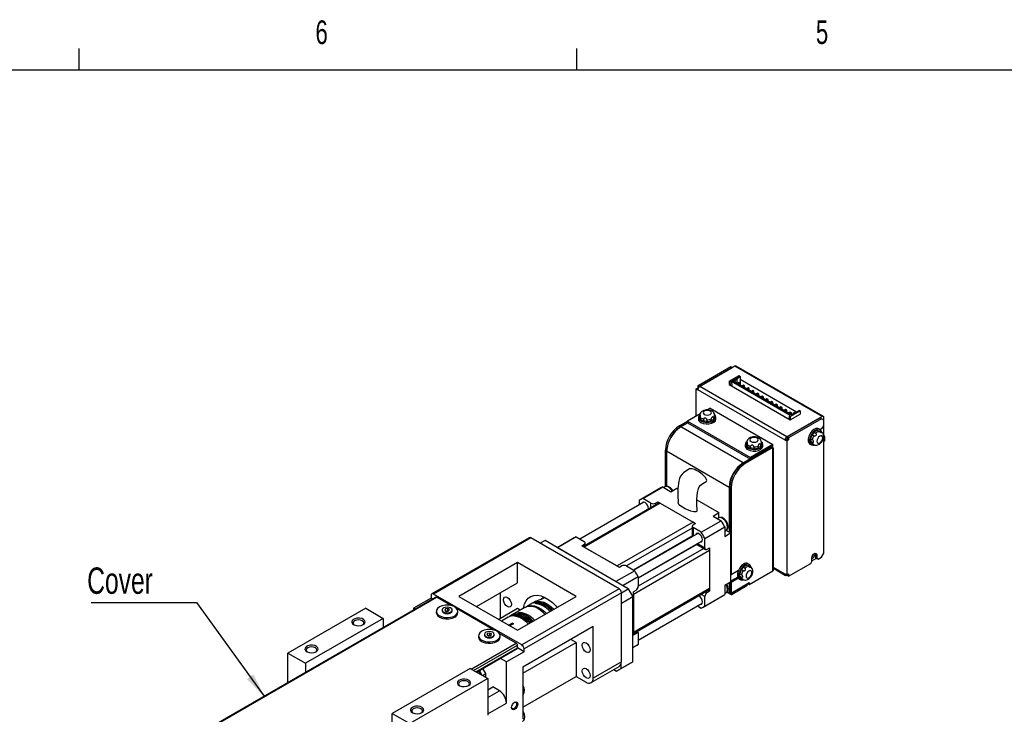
# Model space of a CAD drawing. Extents: x 11 to 421, y 5 to 275.
# Tile 4 of 7: x 110 to 209, y 206 to 275. Entities that reach past the tile are written whole.
import ezdxf
from ezdxf.enums import TextEntityAlignment as Align

# ---------------------------------------------------------------- set-up
doc = ezdxf.new("R2010")
doc.units = 0
doc.layers.get('0').update_dxf_attribs({"linetype": 'CONTINUOUS'})

# ---------------------------------------------------------------- blocks, each defined once
blk = doc.blocks.new('SW_NOTE_3')
at = {"color": 0, "linetype": 'CONTINUOUS'}
for p, q in [((-17.373, 9.414), (-6.778, 9.414)), ((-6.778, 9.414), (0, 0))]:
    blk.add_line(p, q, dxfattribs=at)
blk.add_solid([(0, 0), (-1.078, 2.181), (-1.727, 1.714)], dxfattribs=at)
at = {"color": 0, "linetype": 'CONTINUOUS', "width": 0.7}
blk.add_text('Cover', height=2.6458, dxfattribs=at).set_placement((-17.781, 9.489), align=Align.BOTTOM_LEFT)

msp = doc.modelspace()

# ---------------------------------------------------------------- linework, layer by layer
at = {"color": 7, "linetype": 'CONTINUOUS'}
for p, q in [((115.9129, 270.3087), (115.9129, 272.4626)), ((165.9192, 270.3087), (165.9192, 272.4626)), ((15.9068, 270.3087), (415.9568, 270.3087)), ((178.1161, 238.5827), (181.4159, 240.4877)), ((181.8166, 240.5285), (178.2811, 238.4875)), ((181.4159, 240.4877), (181.5573, 240.406)), ((190.5847, 235.4668), (181.8166, 240.5285)), ((190.7181, 235.48), (181.9499, 240.5417)), ((178.2575, 238.5011), (181.5573, 240.406)), ((181.2509, 239.0046), (182.2409, 239.5761)), ((181.5573, 240.406), (181.5809, 240.3924)), ((181.8991, 239.2971), (182.3116, 239.5352)), ((181.9698, 239.2563), (182.3469, 239.474)), ((182.2409, 239.5761), (182.3116, 239.5352)), ((182.3469, 239.474), (182.3116, 239.5352)), ((182.3469, 239.474), (182.3469, 238.6168)), ((178.1161, 238.5827), (178.2575, 238.5011)), ((178.1161, 238.365), (178.1161, 238.5827)), ((178.2575, 238.4722), (178.2575, 238.5011)), ((187.0492, 233.4257), (178.2811, 238.4875)), ((181.2509, 239.0046), (181.357, 238.9434)), ((181.2509, 239.0046), (181.2509, 238.678)), ((181.2509, 238.678), (187.3792, 235.1402)), ((181.357, 238.9434), (181.4748, 239.0114)), ((181.3782, 238.6045), (181.357, 238.9434)), ((181.4748, 239.0114), (187.391, 235.5961)), ((181.4748, 239.0114), (181.5049, 238.5314)), ((181.5338, 239.0862), (181.7813, 239.2291)), ((187.5206, 235.6301), (181.5338, 239.0862)), ((181.6045, 239.0454), (181.7813, 239.1474)), ((181.7813, 239.2291), (181.852, 239.1883)), ((181.7813, 239.2291), (181.7813, 239.1474)), ((181.7813, 239.1474), (181.7813, 238.9434)), ((181.7813, 239.1474), (181.852, 239.1066)), ((181.852, 239.1883), (181.9698, 239.2563)), ((181.852, 239.1066), (182.0405, 239.2155)), ((181.852, 239.1883), (181.852, 239.1066)), ((181.852, 238.9025), (181.852, 239.1066)), ((181.9698, 239.2563), (181.8991, 239.2971)), ((181.9698, 239.2563), (182.0405, 239.2155)), ((182.0405, 238.7937), (182.0405, 239.2155)), ((182.2055, 238.8889), (182.0877, 238.8209)), ((182.0877, 238.8209), (182.0877, 238.7665)), ((182.2055, 238.7528), (182.0877, 238.8209)), ((182.3234, 238.8209), (182.2055, 238.8889)), ((182.2055, 238.7528), (182.3234, 238.8209)), ((182.2055, 238.6984), (182.2055, 238.7528)), ((182.3234, 238.6304), (182.3234, 238.8209)), ((188.0155, 235.9158), (182.3469, 239.1882)), ((182.6769, 238.6168), (182.5591, 238.5487)), ((182.6769, 238.4807), (182.5591, 238.5487)), ((182.5591, 238.5487), (182.5591, 238.4943)), ((182.7948, 238.5487), (182.6769, 238.6168)), ((182.6769, 238.4807), (182.7948, 238.5487)), ((182.7948, 238.3583), (182.7948, 238.5487)), ((177.9275, 238.2561), (178.1161, 238.365)), ((177.9275, 235.5074), (177.9275, 238.2561)), ((177.9275, 238.2561), (178.0925, 238.1609)), ((186.8606, 233.0991), (178.0925, 238.1609)), ((178.1161, 238.365), (178.1477, 238.3467)), ((182.6769, 238.4263), (182.6769, 238.4807)), ((183.1483, 238.3446), (183.0305, 238.2766)), ((183.1483, 238.2086), (183.0305, 238.2766)), ((183.0305, 238.2766), (183.0305, 238.2222)), ((183.2662, 238.2766), (183.1483, 238.3446)), ((183.1483, 238.2086), (183.2662, 238.2766)), ((183.1483, 238.1542), (183.1483, 238.2086)), ((183.2662, 238.0861), (183.2662, 238.2766)), ((183.6197, 238.0725), (183.5019, 238.0045)), ((183.6197, 237.9364), (183.5019, 238.0045)), ((183.5019, 238.0045), (183.5019, 237.9501)), ((183.7376, 238.0045), (183.6197, 238.0725)), ((183.6197, 237.9364), (183.7376, 238.0045)), ((183.6197, 237.882), (183.6197, 237.9364)), ((183.7376, 237.814), (183.7376, 238.0045)), ((184.0911, 237.8003), (183.9733, 237.7323)), ((183.9733, 237.7323), (183.9733, 237.6779)), ((184.0911, 237.6643), (183.9733, 237.7323)), ((184.209, 237.7323), (184.0911, 237.8003)), ((184.0911, 237.6643), (184.209, 237.7323)), ((184.0911, 237.6099), (184.0911, 237.6643)), ((184.209, 237.5419), (184.209, 237.7323)), ((184.5625, 237.5282), (184.4447, 237.4602)), ((184.6804, 237.4602), (184.5625, 237.5282)), ((184.5625, 237.3921), (184.4447, 237.4602)), ((184.4447, 237.4602), (184.4447, 237.4058)), ((184.5625, 237.3921), (184.6804, 237.4602)), ((184.5625, 237.3377), (184.5625, 237.3921)), ((184.6804, 237.2697), (184.6804, 237.4602)), ((185.034, 237.2561), (184.9161, 237.188)), ((185.034, 237.12), (184.9161, 237.188)), ((184.9161, 237.188), (184.9161, 237.1336)), ((185.1518, 237.188), (185.034, 237.2561)), ((185.034, 237.12), (185.1518, 237.188)), ((185.034, 237.0656), (185.034, 237.12)), ((185.1518, 236.9976), (185.1518, 237.188)), ((185.5054, 236.9839), (185.3875, 236.9159)), ((185.5054, 236.8479), (185.3875, 236.9159)), ((185.3875, 236.9159), (185.3875, 236.8615)), ((185.6232, 236.9159), (185.5054, 236.9839)), ((185.5054, 236.8479), (185.6232, 236.9159)), ((185.5054, 236.7935), (185.5054, 236.8479)), ((185.6232, 236.7254), (185.6232, 236.9159)), ((185.9768, 236.7118), (185.8589, 236.6438)), ((185.9768, 236.5757), (185.8589, 236.6438)), ((185.8589, 236.6438), (185.8589, 236.5894)), ((186.0946, 236.6438), (185.9768, 236.7118)), ((185.9768, 236.5757), (186.0946, 236.6438)), ((185.9768, 236.5213), (185.9768, 236.5757)), ((186.0946, 236.4533), (186.0946, 236.6438)), ((178.3218, 235.7349), (177.0554, 235.0039)), ((178.2853, 235.5755), (178.2853, 235.3849)), ((178.2858, 235.5594), (178.2853, 235.5755)), ((178.2858, 235.3689), (178.2858, 235.5594)), ((179.3182, 236.3102), (179.0275, 236.1423)), ((179.3182, 236.3102), (185.635, 232.6635)), ((179.7848, 235.5915), (179.7853, 235.5755)), ((179.7853, 235.3849), (179.7853, 235.5755)), ((186.4482, 236.4397), (186.3303, 236.3716)), ((186.4482, 236.3036), (186.3303, 236.3716)), ((186.3303, 236.3716), (186.3303, 236.3172)), ((186.566, 236.3716), (186.4482, 236.4397)), ((186.4482, 236.3036), (186.566, 236.3716)), ((186.4482, 236.2492), (186.4482, 236.3036)), ((186.566, 236.1812), (186.566, 236.3716)), ((186.9196, 236.1675), (186.8017, 236.0995)), ((186.9196, 236.0315), (186.8017, 236.0995)), ((186.8017, 236.0995), (186.8017, 236.0451)), ((187.0374, 236.0995), (186.9196, 236.1675)), ((186.9196, 236.0315), (187.0374, 236.0995)), ((186.9196, 235.9771), (186.9196, 236.0315)), ((187.0374, 235.909), (187.0374, 236.0995)), ((187.2731, 235.528), (187.2519, 235.2137)), ((187.391, 235.8954), (187.2731, 235.8274)), ((187.2731, 235.8274), (187.2731, 235.773)), ((187.391, 235.7593), (187.2731, 235.8274)), ((187.391, 235.5961), (187.2731, 235.528)), ((187.3792, 235.4668), (187.2731, 235.528)), ((187.3792, 235.4668), (188.3691, 236.0383)), ((187.3792, 235.1402), (188.3691, 235.7117)), ((187.5088, 235.8274), (187.391, 235.8954)), ((187.391, 235.7593), (187.5088, 235.8274)), ((187.391, 235.7049), (187.391, 235.7593)), ((187.5088, 235.6369), (187.5088, 235.8274)), ((187.7681, 235.773), (187.5206, 235.6301)), ((187.6974, 235.8138), (187.6267, 235.773)), ((187.6267, 235.773), (187.6974, 235.7321)), ((187.6267, 235.773), (187.6267, 235.6913)), ((187.8152, 235.8818), (187.6974, 235.8138)), ((187.6974, 235.8138), (187.7681, 235.773)), ((187.886, 235.841), (187.8152, 235.8818)), ((188.2984, 236.0791), (187.886, 235.841)), ((188.2984, 236.0791), (188.3691, 236.0383)), ((188.3691, 236.0383), (188.3691, 235.7117)), ((176.254, 234.5413), (177.0554, 235.0039)), ((176.3955, 234.4596), (176.254, 234.5413)), ((177.079, 234.827), (176.3719, 234.4188)), ((176.3955, 234.4596), (177.0554, 234.8406)), ((177.0554, 235.0039), (177.0554, 234.8406)), ((177.0554, 235.0039), (183.3723, 231.3573)), ((177.0554, 234.8406), (183.3723, 231.194)), ((178.152, 235.3849), (178.152, 235.2216)), ((178.2853, 235.3849), (178.2858, 235.3689)), ((178.3724, 235.373), (178.3724, 235.1825)), ((178.6846, 235.0022), (178.6846, 235.1927)), ((179.0076, 235.1428), (179.0076, 234.9523)), ((179.4341, 235.0182), (179.4341, 235.2088)), ((179.6705, 235.3452), (179.6705, 235.1547)), ((179.9187, 235.2216), (179.9187, 235.3849)), ((190.5847, 235.4668), (187.0492, 233.4257)), ((190.3726, 235.3171), (187.0728, 233.4121)), ((190.514, 235.2354), (187.2142, 233.3305)), ((187.3792, 235.4668), (187.3792, 235.1402)), ((190.514, 235.2354), (190.3726, 235.3171)), ((190.7497, 235.0993), (190.514, 235.2354)), ((190.6319, 234.3236), (190.7497, 234.5278)), ((190.7497, 234.5278), (190.7497, 235.0993)), ((190.7733, 221.8849), (190.7733, 235.3579)), ((182.6416, 230.7994), (176.3719, 234.4188)), ((189.7525, 233.5299), (189.5875, 233.6251)), ((189.7922, 233.8798), (189.9572, 233.7846)), ((190.2695, 233.9648), (190.1045, 234.0601)), ((190.39, 234.1497), (190.2486, 234.2313)), ((190.3092, 234.0418), (190.4742, 233.9465)), ((190.3233, 234.0342), (190.3092, 234.0418)), ((190.4883, 233.939), (190.3233, 234.0342)), ((190.3603, 234.1668), (190.6319, 234.3236)), ((190.4742, 233.9465), (190.4883, 233.939)), ((182.866, 232.6636), (182.866, 232.5003)), ((182.9994, 232.8541), (182.9994, 232.6636)), ((182.9999, 232.8381), (182.9994, 232.8541)), ((182.9994, 232.6636), (182.9999, 232.6475)), ((182.9999, 232.6475), (182.9999, 232.8381)), ((183.0864, 232.6516), (183.0864, 232.4611)), ((185.635, 232.6635), (183.3723, 231.3573)), ((184.3846, 232.6239), (184.3846, 232.4334)), ((184.4989, 232.8701), (184.4994, 232.8541)), ((184.4994, 232.6636), (184.4994, 232.8541)), ((184.6327, 232.5003), (184.6327, 232.6636)), ((185.635, 232.5002), (185.635, 232.6635)), ((187.0021, 233.1808), (186.8606, 233.0991)), ((187.0256, 233.0039), (186.8606, 233.0991)), ((187.0256, 233.1672), (187.0021, 233.1808)), ((187.0728, 233.1944), (187.0256, 233.1672)), ((187.2142, 233.1127), (187.0256, 233.0039)), ((187.0256, 233.0039), (187.0256, 219.531)), ((187.2142, 233.3305), (187.0728, 233.4121)), ((187.0728, 233.4121), (187.0728, 233.1944)), ((187.2142, 233.1127), (187.0728, 233.1944)), ((187.2142, 233.3305), (187.2142, 233.1127)), ((189.3653, 232.7013), (189.5067, 232.6197)), ((189.4314, 233.2227), (189.5963, 233.1275)), ((189.5963, 232.8545), (189.4314, 232.9497)), ((189.5734, 232.7352), (189.7384, 232.6399)), ((189.7525, 232.6324), (189.7384, 232.6399)), ((190.7497, 221.7353), (190.7497, 233.4935)), ((174.8398, 228.4332), (174.8398, 232.0918)), ((181.2274, 228.3499), (174.9577, 231.9693)), ((174.9577, 231.9693), (174.9577, 228.4609)), ((185.4936, 232.4186), (182.7123, 230.813)), ((185.635, 232.3369), (182.8537, 230.7313)), ((183.3723, 231.194), (185.635, 232.5002)), ((183.3987, 232.2808), (183.3987, 232.4714)), ((183.7216, 232.4214), (183.7216, 232.2309)), ((184.1482, 232.2969), (184.1482, 232.4874)), ((185.4936, 232.4186), (185.635, 232.3369)), ((185.57, 232.4421), (185.5521, 232.4524)), ((185.635, 232.1736), (185.635, 232.3369)), ((185.635, 219.9527), (185.635, 232.1736)), ((185.6936, 220.0344), (185.6936, 232.2553)), ((183.3487, 231.2076), (182.6416, 230.7994)), ((182.7123, 230.813), (182.8537, 230.7313)), ((183.3723, 231.3573), (183.3723, 231.194)), ((174.3777, 228.2931), (172.3742, 227.1365)), ((172.5582, 227.2309), (174.5617, 228.3875)), ((174.5617, 228.3875), (175.3819, 227.914)), ((174.7796, 228.4129), (174.6486, 228.3373)), ((175.3819, 227.914), (175.9712, 228.2541)), ((175.9712, 228.2541), (176.0873, 228.1871)), ((181.2274, 228.3499), (181.2274, 223.8589)), ((181.2981, 228.3635), (181.4395, 228.2819)), ((181.2981, 228.3635), (181.2981, 223.8181)), ((181.4395, 228.2819), (181.4395, 219.5993)), ((172.6796, 226.8542), (166.2513, 223.1432)), ((174.1546, 226.7739), (166.5869, 222.4051)), ((174.3213, 226.7574), (166.6845, 222.3488)), ((172.2, 227.024), (172.2, 226.5773)), ((173.3785, 226.7574), (172.5582, 227.2309)), ((173.8499, 226.7574), (174.0856, 226.8935)), ((174.0856, 226.8935), (177.8568, 224.7164)), ((174.0856, 226.734), (174.0856, 226.8935)), ((174.3213, 226.7574), (177.6211, 224.8524)), ((178.0054, 227.0798), (180.2138, 225.8049)), ((179.6246, 225.4647), (180.2138, 225.8049)), ((180.2138, 225.2888), (180.2138, 225.8049)), ((177.6211, 224.8524), (169.9844, 220.4438)), ((177.6211, 224.5803), (177.8568, 224.7164)), ((178.4414, 223.8346), (180.4448, 224.9912)), ((179.6246, 225.4647), (180.4448, 224.9912)), ((180.2008, 225.2833), (180.0698, 225.2077)), ((178.1008, 223.7246), (171.6724, 220.0136)), ((177.5235, 224.4442), (177.5235, 223.3914)), ((178.4414, 223.8346), (177.6211, 224.3082)), ((178.7996, 223.2141), (180.8031, 224.3707)), ((180.8031, 224.3707), (180.8031, 223.4235)), ((180.8031, 223.9375), (180.934, 224.0131)), ((180.8031, 223.4235), (181.3924, 223.7637)), ((181.2274, 223.8589), (180.936, 224.0271)), ((181.3924, 223.7637), (181.2274, 223.8589)), ((181.3924, 223.7637), (181.3924, 218.8644)), ((161.1439, 223.2907), (151.3622, 217.6439)), ((161.3105, 223.2742), (151.5289, 217.6274)), ((170.1729, 218.158), (161.3105, 223.2742)), ((162.7365, 222.9951), (162.2652, 222.723)), ((171.1039, 218.1647), (162.7365, 222.9951)), ((165.6803, 223.2722), (163.9684, 222.2839)), ((165.8643, 223.3666), (163.9787, 222.278)), ((165.8643, 223.3666), (166.6845, 222.8931)), ((166.7822, 222.5179), (166.7822, 222.757)), ((172.1057, 219.263), (178.5341, 222.9741)), ((178.7996, 222.2669), (178.7996, 223.2141)), ((169.8618, 218.8818), (163.9787, 222.278)), ((166.6845, 222.6209), (166.4488, 222.4848)), ((170.2201, 220.3078), (166.4488, 222.4848)), ((166.6845, 222.3488), (169.9844, 220.4438)), ((179.271, 221.9947), (171.6343, 217.5861)), ((177.9567, 222.6408), (178.8687, 222.1143)), ((179.0353, 222.1308), (179.271, 222.2669)), ((179.271, 222.2669), (179.271, 217.912)), ((179.271, 221.9947), (179.271, 218.1842)), ((189.8894, 221.6469), (189.8788, 221.7237)), ((189.8963, 221.7268), (189.913, 221.6333)), ((190.514, 221.327), (190.7497, 221.7353)), ((159.967, 220.7841), (154.0745, 217.3824)), ((165.8596, 217.3824), (159.967, 220.7841)), ((159.967, 218.7428), (159.967, 220.7841)), ((183.2718, 220.5956), (183.1303, 220.6772)), ((187.2142, 219.4221), (189.4416, 220.7079)), ((189.4416, 220.7079), (189.5594, 220.912)), ((189.5594, 220.912), (189.5594, 221.2659)), ((189.5594, 220.9665), (190.0073, 221.225)), ((190.0544, 221.5516), (189.913, 221.6333)), ((189.913, 221.6333), (189.913, 221.2794)), ((190.0544, 221.1978), (189.913, 221.2794)), ((189.913, 221.2794), (190.0308, 221.2114)), ((190.1723, 221.1297), (190.0308, 221.2114)), ((190.0544, 221.5516), (190.0544, 221.1978)), ((190.0544, 221.1978), (190.1723, 221.1297)), ((190.1723, 221.1297), (190.514, 221.327)), ((171.7474, 219.9703), (169.8618, 218.8818)), ((170.4558, 220.4438), (170.2201, 220.3078)), ((170.9272, 220.4438), (171.7474, 219.9703)), ((181.4395, 219.5993), (182.1738, 220.0232)), ((182.6343, 219.9758), (182.4693, 220.071)), ((182.674, 220.3257), (182.839, 220.2304)), ((183.1513, 220.4107), (182.9863, 220.506)), ((183.191, 220.4876), (183.356, 220.3924)), ((183.2051, 220.4801), (183.191, 220.4876)), ((183.3701, 220.3848), (183.2051, 220.4801)), ((183.2662, 218.5853), (185.635, 219.9527)), ((183.356, 220.3924), (183.3701, 220.3848)), ((185.6936, 220.2098), (186.9159, 219.5041)), ((155.8425, 216.3618), (159.967, 218.7428)), ((172.1057, 219.3498), (170.5784, 218.4681)), ((172.1057, 219.3498), (172.1057, 218.4026)), ((180.8031, 218.5243), (181.3924, 218.8644)), ((181.2274, 218.7692), (181.2274, 217.7621)), ((181.2981, 218.81), (181.2981, 217.8029)), ((181.3452, 218.8372), (181.4395, 218.7828)), ((181.3924, 219.6265), (181.4395, 219.5993)), ((182.1012, 219.3281), (181.3924, 218.9188)), ((182.1738, 219.2067), (181.4395, 218.7828)), ((181.4395, 218.7828), (181.4395, 217.7213)), ((181.4395, 217.7213), (183.2662, 218.7758)), ((182.2471, 219.1472), (182.3885, 219.0655)), ((182.3131, 219.6686), (182.4781, 219.5734)), ((182.4781, 219.3004), (182.3131, 219.3956)), ((182.4552, 219.181), (182.6202, 219.0858)), ((182.6343, 219.0782), (182.6202, 219.0858)), ((183.0069, 218.6261), (183.1248, 218.6941)), ((183.1248, 218.6941), (183.1248, 218.6669)), ((183.2662, 218.7758), (183.2662, 218.5853)), ((187.0256, 219.531), (186.8606, 219.6262)), ((187.0256, 219.531), (187.2142, 219.6398)), ((187.0492, 219.5173), (187.0728, 219.5309)), ((187.0728, 219.5582), (187.0728, 219.5037)), ((187.2142, 219.4221), (187.0728, 219.5037)), ((187.2142, 219.6398), (187.2142, 219.4221)), ((158.2464, 215.1638), (158.2464, 217.7495)), ((170.1729, 218.158), (160.3913, 212.5112)), ((170.4086, 217.7498), (160.627, 212.1029)), ((170.4084, 217.7631), (171.1039, 218.1647)), ((170.4086, 210.8092), (170.4086, 217.7498)), ((171.1039, 218.1647), (171.5754, 217.3482)), ((179.271, 218.1842), (171.6343, 213.7756)), ((171.6343, 213.6628), (179.202, 218.0316)), ((171.87, 217.9943), (171.6343, 217.8583)), ((171.6343, 213.5034), (171.6343, 217.8583)), ((179.0353, 217.7759), (179.271, 217.912)), ((179.271, 217.912), (179.133, 217.9917)), ((180.8031, 218.5243), (180.8031, 217.5771)), ((180.8031, 217.6774), (180.934, 217.753)), ((181.0148, 217.8171), (181.4338, 217.5753)), ((181.2981, 217.8029), (181.2274, 217.7621)), ((181.3924, 217.6668), (181.2274, 217.7621)), ((181.2981, 217.8029), (181.4395, 217.7213)), ((181.3924, 217.6668), (183.0305, 218.6125)), ((183.0305, 218.4492), (181.5338, 217.5852)), ((183.0305, 218.6125), (183.0069, 218.6261)), ((183.0305, 218.6125), (183.0305, 218.4492)), ((183.1248, 218.6669), (183.2662, 218.5853)), ((151.752, 217.3226), (112.6254, 194.7354)), ((112.7087, 194.7271), (151.8353, 217.3144)), ((151.2932, 217.2191), (149.5254, 216.1986)), ((151.2932, 217.4912), (151.2932, 217.2191)), ((151.4328, 217.1384), (151.2932, 217.2191)), ((160.3913, 212.5112), (151.5289, 217.6274)), ((153.3084, 216.464), (151.8353, 217.3144)), ((154.0745, 217.3824), (159.967, 213.9807)), ((159.967, 213.9807), (165.8596, 217.3824)), ((161.8037, 216.8948), (161.6036, 216.7793)), ((162.3499, 217.0968), (162.5877, 217.3052)), ((171.5754, 217.3482), (170.4086, 216.6747)), ((171.5754, 210.8159), (171.5754, 217.3482)), ((171.6343, 217.5861), (171.6343, 213.7756)), ((172.1057, 213.0029), (178.5341, 216.7139)), ((178.6254, 216.308), (180.6288, 217.4646)), ((178.7996, 216.4205), (180.8031, 217.5771)), ((178.7996, 216.4205), (178.7996, 217.3677)), ((144.7171, 216.1987), (136.8918, 211.6813)), ((144.7171, 216.1987), (146.4848, 215.1782)), ((149.6651, 216.1179), (149.5254, 216.1986)), ((149.5254, 216.1986), (149.5254, 216.0373)), ((151.8126, 215.8857), (151.8126, 215.7496)), ((152.3959, 216.0218), (152.3959, 215.9401)), ((152.7231, 216.1216), (152.6599, 215.9853)), ((152.6599, 215.9853), (152.8327, 215.8855)), ((152.9592, 216.1581), (152.7231, 216.1216)), ((152.7231, 215.9488), (152.7231, 216.1216)), ((152.9592, 215.9131), (152.8217, 215.8919)), ((152.8327, 215.8855), (153.0688, 215.922)), ((153.132, 216.0583), (152.9592, 216.1581)), ((152.9592, 215.9131), (152.9592, 216.1581)), ((152.9702, 215.9068), (152.9592, 215.9131)), ((153.0688, 215.922), (153.132, 216.0583)), ((153.3959, 215.9401), (153.3959, 216.0218)), ((157.551, 214.0148), (153.8977, 216.1238)), ((153.9793, 215.7496), (153.9793, 215.8857)), ((159.967, 216.1571), (158.0821, 215.0689)), ((160.7198, 216.269), (159.4234, 215.5207)), ((160.2464, 215.9958), (159.967, 216.1571)), ((161.4622, 216.6976), (160.8612, 216.3507)), ((178.0544, 216.437), (178.4414, 216.2136)), ((146.4848, 215.1782), (138.6595, 210.6608)), ((146.4848, 215.1782), (146.4848, 214.282)), ((159.0345, 215.2961), (158.3614, 214.9076)), ((159.282, 215.439), (159.1759, 215.3778)), ((159.073, 214.4968), (159.4389, 214.708)), ((159.5803, 214.6264), (159.2144, 214.4152)), ((159.4389, 214.708), (159.5803, 214.6264)), ((167.5802, 214.3478), (160.5091, 210.2657)), ((167.5802, 209.1764), (167.5802, 214.3478)), ((172.1057, 213.7755), (171.6343, 213.5034)), ((171.9676, 213.8552), (172.1057, 213.7755)), ((172.1057, 213.7755), (172.1057, 212.5562)), ((156.0553, 213.4365), (156.0553, 213.3004)), ((156.6386, 213.5726), (156.6386, 213.4909)), ((156.9658, 213.6723), (156.9025, 213.5361)), ((156.9025, 213.5361), (157.0753, 213.4363)), ((157.2018, 213.7089), (156.9658, 213.6723)), ((156.9658, 213.4995), (156.9658, 213.6723)), ((157.2018, 213.4639), (157.0643, 213.4426)), ((157.0753, 213.4363), (157.3114, 213.4728)), ((157.3747, 213.6091), (157.2018, 213.7089)), ((157.2018, 213.4639), (157.2018, 213.7089)), ((157.2128, 213.4576), (157.2018, 213.4639)), ((157.3114, 213.4728), (157.3747, 213.6091)), ((157.6386, 213.4909), (157.6386, 213.5726)), ((159.8492, 212.6881), (158.1404, 213.6746)), ((158.2219, 213.3004), (158.2219, 213.4365)), ((160.5091, 209.6666), (165.8596, 212.7554)), ((165.8596, 212.7554), (165.3407, 213.0549)), ((165.8596, 212.7554), (165.8596, 209.3531)), ((155.8441, 209.7753), (159.9325, 212.1355)), ((160.627, 211.8308), (158.8592, 210.8103)), ((159.967, 212.2118), (159.967, 212.484)), ((160.627, 211.8308), (159.967, 212.2118)), ((160.627, 211.8308), (160.627, 212.1029)), ((172.1057, 212.5562), (171.5754, 212.25)), ((171.5754, 212.2381), (171.9314, 212.4437)), ((136.8918, 208.744), (136.8918, 211.6813)), ((136.8918, 211.6813), (138.6595, 210.6608)), ((158.8592, 210.8103), (158.2481, 211.1631)), ((158.8592, 206.6731), (158.8592, 210.8103)), ((170.4086, 210.8092), (167.5802, 209.1764)), ((170.3968, 210.1355), (171.5754, 210.8159)), ((171.5754, 210.8159), (171.1039, 210.5436)), ((138.6595, 210.6608), (138.6595, 209.7646)), ((155.2058, 210.1437), (147.3805, 205.6262)), ((155.2058, 210.1437), (156.9736, 209.1232)), ((155.8935, 209.8038), (155.9811, 209.6962)), ((156.1369, 209.9323), (156.1265, 209.9383)), ((156.1369, 209.9323), (156.4904, 210.1364)), ((156.4192, 209.4432), (156.1369, 209.9323)), ((156.4904, 210.1364), (156.48, 210.1424)), ((156.785, 209.6261), (156.4904, 210.1364)), ((160.5091, 210.2657), (160.5091, 205.0943)), ((167.3731, 208.7185), (170.2015, 210.3513)), ((169.6408, 210.0276), (169.9254, 209.8633)), ((171.1039, 210.5436), (169.9254, 209.8633)), ((169.9254, 209.8633), (170.3968, 210.1355)), ((170.3968, 210.1355), (170.3968, 210.6675)), ((156.9736, 209.1232), (149.1483, 204.6057)), ((156.4438, 209.4291), (156.785, 209.6261)), ((156.785, 209.232), (156.785, 209.6261)), ((156.9736, 209.1232), (156.9736, 205.4488)), ((160.5091, 206.2644), (165.8596, 209.3531)), ((165.8596, 209.3531), (166.8731, 208.768)), ((156.9736, 207.9931), (157.4804, 208.2857)), ((158.1521, 207.8979), (157.4804, 208.2857)), ((147.3805, 203.9932), (147.3805, 205.6262)), ((147.3805, 205.6262), (149.1483, 204.6057))]:
    msp.add_line(p, q, dxfattribs=at)
at = {"color": 8, "linetype": 'CONTINUOUS'}
for p, q in [((174.9584, 232.0233), (174.8398, 232.0918)), ((173.3785, 226.3258), (173.3785, 226.7574)), ((173.8499, 226.7574), (173.8499, 226.598)), ((177.5235, 224.2518), (170.9272, 220.4438)), ((177.6211, 224.3082), (177.6211, 223.4477)), ((177.5235, 223.4352), (171.6344, 220.0355)), ((178.0544, 222.6971), (178.7996, 222.2669)), ((166.6845, 222.4615), (166.6845, 222.6209)), ((177.9949, 222.6187), (172.1057, 219.219)), ((178.702, 222.2105), (172.1057, 218.4025)), ((186.8606, 219.6262), (185.6936, 220.3)), ((178.8972, 217.8556), (179.0353, 217.7759)), ((181.0458, 217.8669), (181.2274, 217.7621)), ((161.9251, 216.7587), (161.8936, 216.6183)), ((178.7996, 217.3677), (178.4258, 217.5835)), ((160.2021, 215.6458), (160.233, 215.7863)), ((155.3238, 210.0756), (159.8492, 212.6881)), ((155.5595, 209.9395), (159.967, 212.484)), ((155.7952, 209.8035), (159.967, 212.2118)), ((156.9736, 207.2175), (158.1521, 207.8979)), ((156.9736, 205.5846), (158.8592, 206.6731))]:
    msp.add_line(p, q, dxfattribs=at)
at = {"color": 7, "linetype": 'CONTINUOUS', "flags": 128}
for points in [[(178.3724, 235.373), (178.3726, 235.4223), (178.3723, 235.4767), (178.3696, 235.5294), (178.3624, 235.5752), (178.3495, 235.6105), (178.3312, 235.6305), (178.3115, 235.6308), (178.2956, 235.6125), (178.2869, 235.5792), (178.2858, 235.5594)], [(179.7007, 235.8395), (179.6864, 235.8683), (179.5595, 235.9933), (179.3854, 236.087), (179.1636, 236.1415), (178.9206, 236.143), (178.6812, 236.0854), (178.4919, 235.9786), (178.3627, 235.8368), (178.2941, 235.666), (178.2945, 235.5484)], [(178.4107, 235.0243), (178.6474, 234.9268), (178.9261, 234.8789), (179.2166, 234.8858), (179.4875, 234.9469), (179.7094, 235.0554), (179.8582, 235.1996), (179.9179, 235.3639), (179.8819, 235.5304), (179.7888, 235.651)], [(178.7407, 235.6775), (178.8759, 235.6254), (179.0353, 235.6071), (179.1948, 235.6254), (179.33, 235.6775), (179.4203, 235.7556), (179.452, 235.8476), (179.4203, 235.9397), (179.33, 236.0177), (179.1948, 236.0699), (179.0353, 236.0882), (178.8759, 236.0699), (178.7407, 236.0177), (178.6504, 235.9397), (178.6187, 235.8476), (178.6504, 235.7556), (178.7407, 235.6775)], [(178.4107, 234.861), (178.6474, 234.7635), (178.9261, 234.7156), (179.2166, 234.7225), (179.4875, 234.7836), (179.7094, 234.892), (179.8582, 235.0363), (179.9179, 235.2005), (179.9187, 235.2216)], [(179.0076, 235.1428), (178.9998, 235.1895), (178.9767, 235.2362), (178.9404, 235.2759), (178.8941, 235.3038), (178.8407, 235.317), (178.7854, 235.3125), (178.7373, 235.2903), (178.7037, 235.2554), (178.6866, 235.2135), (178.6846, 235.1927)], [(179.6705, 235.3452), (179.6625, 235.3867), (179.6397, 235.4181), (179.6061, 235.4345), (179.567, 235.4339), (179.5265, 235.4158), (179.4896, 235.3806), (179.4612, 235.3329), (179.4434, 235.2809), (179.4351, 235.2305), (179.4341, 235.2088)], [(190.2486, 234.2313), (190.1486, 234.2674), (189.9603, 234.2541), (189.7553, 234.1554), (189.556, 233.982), (189.3839, 233.7528), (189.2576, 233.4925), (189.1908, 233.2294), (189.1908, 232.992), (189.2576, 232.8059), (189.3653, 232.7013)], [(190.5552, 233.9057), (190.5391, 233.9599), (190.4413, 234.1123), (190.29, 234.1857), (190.1017, 234.1724), (189.8968, 234.0737), (189.6974, 233.9004), (189.5253, 233.6711), (189.399, 233.4109), (189.3323, 233.1478), (189.3323, 232.9103), (189.399, 232.7243), (189.5253, 232.6098), (189.6974, 232.5793), (189.8058, 232.6002)], [(189.7525, 233.5299), (189.7968, 233.5133), (189.8488, 233.51), (189.9013, 233.5215), (189.9487, 233.5477), (189.9868, 233.5873), (190.0105, 233.6375), (190.0153, 233.6902), (190.002, 233.7367), (189.9742, 233.7725), (189.9572, 233.7846)], [(190.2695, 233.9648), (190.312, 233.94), (190.3593, 233.9131), (190.4063, 233.889), (190.4495, 233.8724), (190.4866, 233.8659), (190.513, 233.8718), (190.5232, 233.8887), (190.5153, 233.9116), (190.4908, 233.9357), (190.4742, 233.9465)], [(183.0864, 232.6516), (183.0866, 232.7009), (183.0864, 232.7553), (183.0837, 232.808), (183.0765, 232.8538), (183.0635, 232.8891), (183.0452, 232.9091), (183.0255, 232.9095), (183.0096, 232.8912), (183.0009, 232.8579), (182.9999, 232.8381)], [(184.4147, 233.1181), (184.4004, 233.1469), (184.2735, 233.272), (184.0994, 233.3656), (183.8777, 233.4201), (183.6347, 233.4217), (183.3953, 233.3641), (183.206, 233.2573), (183.0767, 233.1155), (183.0081, 232.9446), (183.0086, 232.8271)], [(183.1248, 232.303), (183.3614, 232.2054), (183.6401, 232.1575), (183.9306, 232.1645), (184.2015, 232.2255), (184.4234, 232.334), (184.5723, 232.4782), (184.632, 232.6425), (184.596, 232.8091), (184.5029, 232.9297)], [(183.4547, 232.9562), (183.5899, 232.904), (183.7494, 232.8857), (183.9088, 232.904), (184.044, 232.9562), (184.1343, 233.0342), (184.166, 233.1263), (184.1343, 233.2183), (184.044, 233.2964), (183.9088, 233.3485), (183.7494, 233.3668), (183.5899, 233.3485), (183.4547, 233.2964), (183.3644, 233.2183), (183.3327, 233.1263), (183.3644, 233.0342), (183.4547, 232.9562)], [(183.7216, 232.4214), (183.7138, 232.4682), (183.6907, 232.5148), (183.6544, 232.5545), (183.6081, 232.5825), (183.5547, 232.5957), (183.4995, 232.5911), (183.4514, 232.5689), (183.4177, 232.5341), (183.4007, 232.4922), (183.3987, 232.4714)], [(184.3846, 232.6239), (184.3766, 232.6654), (184.3538, 232.6967), (184.3202, 232.7131), (184.281, 232.7126), (184.2406, 232.6945), (184.2036, 232.6592), (184.1753, 232.6115), (184.1575, 232.5596), (184.1491, 232.5092), (184.1482, 232.4874)], [(189.5963, 232.8545), (189.6363, 232.8407), (189.6748, 232.8448), (189.7058, 232.8657), (189.7249, 232.8998), (189.7295, 232.9439), (189.7174, 232.9936), (189.6903, 233.042), (189.6542, 233.0834), (189.6147, 233.1158), (189.5963, 233.1275)], [(190.6437, 233.3235), (190.6212, 233.4407), (190.5574, 233.5142), (190.4618, 233.5328), (190.349, 233.4936), (190.2363, 233.4026), (190.1407, 233.2737), (190.0768, 233.1264), (190.0544, 232.9833), (190.0768, 232.866), (190.1407, 232.7925), (190.2363, 232.774), (190.349, 232.8132), (190.4618, 232.9041), (190.5574, 233.0331), (190.6212, 233.1803), (190.6437, 233.3235)], [(190.7733, 232.9704), (190.7845, 232.9797), (190.8137, 233.0229), (190.8336, 233.0732), (190.8445, 233.1247), (190.8469, 233.1728), (190.8403, 233.2117), (190.824, 233.235), (190.7987, 233.2409), (190.7733, 233.2337)], [(183.1248, 232.1397), (183.3614, 232.0421), (183.6401, 231.9942), (183.9306, 232.0012), (184.2015, 232.0622), (184.4234, 232.1707), (184.5723, 232.3149), (184.632, 232.4792), (184.6327, 232.5003)], [(177.2678, 230.2007), (176.9823, 230.0413), (176.6693, 229.8201), (176.5118, 229.6631), (176.369, 229.46), (176.2592, 229.2253), (176.1823, 228.9723), (176.0881, 228.2404), (176.077, 227.5226), (176.1054, 226.815)], [(178.9882, 229.0483), (178.9746, 229.1271), (178.9342, 229.2191), (178.8682, 229.3217), (178.7786, 229.4317), (178.6682, 229.5458), (178.5404, 229.6604), (178.3989, 229.7722), (178.2481, 229.8777), (178.0925, 229.9737), (177.937, 230.0572), (177.7862, 230.1259), (177.6447, 230.1775), (177.5168, 230.2105), (177.4064, 230.2239), (177.3168, 230.2173), (177.2659, 230.1998)], [(178.0288, 226.0602), (178.0048, 226.6167), (178.0055, 227.2066), (178.0547, 227.8367), (178.1566, 228.249), (178.2293, 228.4028), (178.3183, 228.5235), (178.5813, 228.7379), (178.9171, 228.93)], [(175.569, 228.0219), (175.484, 228.1578), (175.3193, 228.3239), (175.1272, 228.4326), (174.954, 228.4616), (174.7978, 228.4227), (174.7741, 228.4025)], [(173.1293, 226.182), (173.131, 226.2198), (173.105, 226.3859), (173.0309, 226.5567), (172.92, 226.7062), (172.7892, 226.8118), (172.6584, 226.8572), (172.5476, 226.8357), (172.4735, 226.7504), (172.4655, 226.7306)], [(177.9628, 225.9205), (177.9071, 225.8977), (177.822, 225.8835), (177.6773, 225.8864), (177.3941, 225.9423), (176.8199, 226.1744), (176.2983, 226.5326), (176.1881, 226.6527), (176.1397, 226.7258), (176.1217, 226.7634), (176.1104, 226.8302)], [(180.9244, 224.0198), (181.016, 224.078), (181.1019, 224.2192), (181.1343, 224.3931), (181.1124, 224.6022), (181.0329, 224.8239), (180.9052, 225.0282), (180.7405, 225.1944), (180.5484, 225.303), (180.3752, 225.332), (180.219, 225.2931), (180.1953, 225.273)], [(178.5521, 223.0902), (178.5261, 223.2563), (178.452, 223.4271), (178.3412, 223.5767), (178.2104, 223.6822), (178.0796, 223.7277), (177.9687, 223.7061), (177.8946, 223.6209), (177.8867, 223.601)], [(178.32, 222.8505), (178.3412, 222.8474), (178.452, 222.869), (178.5261, 222.9542), (178.5521, 223.0902)], [(189.5594, 221.2659), (189.5783, 221.3861), (189.6319, 221.5098), (189.7122, 221.6181), (189.8069, 221.6945), (189.9016, 221.7275), (189.9819, 221.7119), (190.0356, 221.6501), (190.0544, 221.5516)], [(182.6887, 220.6335), (182.4859, 220.4773), (182.3051, 220.2599), (182.1658, 220.0048), (182.0832, 219.7397), (182.0662, 219.4933), (182.1167, 219.2923), (182.2292, 219.1584), (182.2471, 219.1472)], [(182.8301, 220.5518), (182.6273, 220.3957), (182.4465, 220.1783), (182.3072, 219.9232), (182.2246, 219.6581), (182.2077, 219.4116), (182.2581, 219.2106), (182.3706, 219.0768), (182.5329, 219.0246), (182.6839, 219.0449)], [(182.6343, 219.9758), (182.6786, 219.9591), (182.7306, 219.9558), (182.7831, 219.9674), (182.8305, 219.9935), (182.8686, 220.0332), (182.8923, 220.0833), (182.8971, 220.136), (182.8838, 220.1826), (182.856, 220.2183), (182.839, 220.2304)], [(182.8911, 219.0271), (182.9232, 219.025), (183.095, 219.0724), (183.2631, 219.1764), (183.4212, 219.3412), (183.5441, 219.5509), (183.6138, 219.787), (183.616, 220.0043), (183.5578, 220.1872), (183.4441, 220.332), (183.3422, 220.3904)], [(183.2308, 219.9395), (183.1181, 219.8485), (183.0225, 219.7195), (182.9586, 219.5723), (182.9362, 219.4292), (182.9586, 219.3119), (183.0225, 219.2384), (183.1181, 219.2198), (183.2308, 219.259), (183.3436, 219.35), (183.4392, 219.4789), (183.503, 219.6262), (183.5255, 219.7693), (183.503, 219.8866), (183.4392, 219.9601), (183.3436, 219.9787), (183.2308, 219.9395)], [(183.1513, 220.4107), (183.1938, 220.3859), (183.2411, 220.3589), (183.2881, 220.3349), (183.3313, 220.3182), (183.3684, 220.3118), (183.3948, 220.3176), (183.405, 220.3345), (183.3971, 220.3574), (183.3726, 220.3816), (183.356, 220.3924)], [(182.4781, 219.3004), (182.518, 219.2865), (182.5566, 219.2906), (182.5876, 219.3115), (182.6067, 219.3457), (182.6113, 219.3898), (182.5992, 219.4394), (182.5721, 219.4878), (182.536, 219.5292), (182.4965, 219.5616), (182.4781, 219.5734)], [(180.9244, 217.7596), (181.016, 217.8179), (181.1019, 217.9591), (181.1343, 218.133), (181.1124, 218.3421), (181.0329, 218.5638), (180.9901, 218.6322)], [(158.5528, 217.0551), (158.5833, 217.2146), (158.6702, 217.3146), (158.8002, 217.3398), (158.9535, 217.2865), (159.1068, 217.1628), (159.2368, 216.9874), (159.3237, 216.7872), (159.3542, 216.5925), (159.3237, 216.433), (159.2368, 216.3331), (159.1068, 216.3078), (158.9535, 216.3611), (158.8002, 216.4848), (158.6702, 216.6602), (158.5833, 216.8605), (158.5528, 217.0551)], [(160.58, 216.1883), (160.5884, 216.2463), (160.684, 216.6269), (160.8404, 216.9483), (161.0533, 217.2018), (161.3169, 217.3803), (161.6241, 217.479), (161.9665, 217.4954), (162.3347, 217.4288), (162.7187, 217.2811), (163.1079, 217.0564), (163.4919, 216.7607), (163.8601, 216.4022), (163.9628, 216.2874)], [(163.4882, 216.0135), (163.2216, 216.2633), (162.8683, 216.522), (162.5123, 216.7044), (162.1665, 216.804), (161.8432, 216.8173), (161.5539, 216.7437), (161.4622, 216.6976)], [(161.5348, 216.7352), (161.6474, 216.8029), (161.9385, 216.8934), (162.2674, 216.8919), (162.6218, 216.7985), (162.9881, 216.6169), (163.3525, 216.3538), (163.6296, 216.0951)], [(161.7837, 216.6771), (161.7567, 216.6817), (161.7437, 216.691), (161.7449, 216.7011), (161.7544, 216.7113), (161.7721, 216.7227), (161.7929, 216.7326), (161.8168, 216.7415), (161.8528, 216.7514), (161.8964, 216.7583), (161.9251, 216.7587)], [(162.7302, 217.2403), (162.5409, 217.1622), (162.3308, 217.0903), (162.1247, 217.024), (161.9343, 216.9558), (161.807, 216.8888)], [(178.32, 216.5903), (178.3412, 216.5873), (178.452, 216.6088), (178.5261, 216.6941), (178.5521, 216.8301)], [(151.8126, 215.7496), (151.8495, 215.5878), (151.9787, 215.4169), (152.1893, 215.2756), (152.4627, 215.1764), (152.7747, 215.1282), (153.0974, 215.1351), (153.4022, 215.1967), (153.662, 215.3074)], [(152.1299, 216.3279), (151.9382, 216.1779), (151.8315, 216.002), (151.8194, 215.8157), (151.903, 215.6356), (152.0748, 215.4778), (152.3196, 215.3562), (152.6156, 215.2816), (152.9365, 215.2607), (153.2538, 215.2954), (153.5393, 215.3825), (153.7676, 215.5143), (153.9185, 215.6792), (153.9785, 215.8623), (153.9424, 216.0476), (153.8132, 216.2184), (153.6026, 216.3597), (153.3292, 216.4589), (153.0172, 216.5072), (152.6945, 216.5002), (152.3897, 216.4386), (152.1299, 216.3279)], [(152.5424, 216.2259), (152.434, 216.1323), (152.3959, 216.0218), (152.434, 215.9113), (152.5424, 215.8177), (152.7046, 215.7551), (152.8959, 215.7332), (153.0873, 215.7551), (153.2495, 215.8177), (153.3579, 215.9113), (153.3959, 216.0218), (153.3579, 216.1323), (153.2495, 216.2259), (153.0873, 216.2885), (152.8959, 216.3104), (152.7046, 216.2885), (152.5424, 216.2259)], [(152.3959, 215.9401), (152.434, 215.8297), (152.5424, 215.736), (152.7046, 215.6735), (152.8959, 215.6515), (153.0873, 215.6735), (153.2495, 215.736), (153.3579, 215.8297), (153.3959, 215.9401)], [(160.0916, 215.7046), (160.0646, 215.7091), (160.0517, 215.7182), (160.0529, 215.7282), (160.0624, 215.7384), (160.0801, 215.7498), (160.101, 215.7597), (160.1248, 215.7686), (160.1608, 215.7787), (160.2043, 215.7857), (160.233, 215.7863)], [(160.7923, 216.3066), (161.0343, 216.4275), (161.3348, 216.4755), (161.666, 216.4364), (162.0162, 216.3118), (162.3727, 216.106), (162.7228, 215.8264), (162.8871, 215.6665)], [(144.4578, 214.5523), (144.5963, 214.669), (144.6524, 214.8067), (144.6185, 214.9467), (144.4993, 215.0703), (144.3108, 215.1607), (144.0785, 215.2056), (143.8338, 215.1991), (143.6096, 215.1419), (143.4364, 215.0419), (143.3374, 214.9126), (143.3261, 214.7713), (143.404, 214.6372), (143.5605, 214.5284), (143.7745, 214.4595), (144.0172, 214.44), (144.2557, 214.4724), (144.4578, 214.5523)], [(144.4085, 214.5266), (144.4856, 214.6019), (144.5267, 214.7213), (144.4856, 214.8407), (144.3685, 214.9419), (144.1932, 215.0095), (143.9864, 215.0332), (143.7796, 215.0095), (143.6043, 214.9419), (143.4872, 214.8407), (143.4461, 214.7213), (143.4872, 214.6019), (143.5643, 214.5266)], [(161.0604, 214.612), (160.8961, 214.7719), (160.546, 215.0515), (160.1895, 215.2573), (159.8393, 215.3819), (159.5081, 215.4209), (159.2076, 215.373), (159.0345, 215.2961)], [(159.1071, 215.3337), (159.349, 215.4546), (159.6495, 215.5026), (159.9808, 215.4636), (160.3309, 215.3389), (160.6874, 215.1331), (161.0375, 214.8535), (161.2019, 214.6936)], [(161.3079, 214.7548), (161.0413, 215.0046), (160.688, 215.2633), (160.3321, 215.4458), (159.9863, 215.5454), (159.6629, 215.5587), (159.3736, 215.4851), (159.282, 215.439)], [(159.3546, 215.4766), (159.515, 215.5667), (159.8043, 215.6403), (160.1277, 215.627), (160.4735, 215.5274), (160.8294, 215.345), (161.1828, 215.0863), (161.4494, 214.8365)], [(156.3726, 213.8787), (156.1808, 213.7287), (156.0741, 213.5527), (156.0621, 213.3665), (156.1456, 213.1864), (156.3175, 213.0285), (156.5622, 212.9069), (156.8582, 212.8324), (157.1791, 212.8115), (157.4964, 212.8462), (157.7819, 212.9333), (158.0102, 213.0651), (158.1611, 213.2299), (158.2212, 213.4131), (158.185, 213.5983), (158.0559, 213.7692), (157.8452, 213.9105), (157.5718, 214.0097), (157.2599, 214.0579), (156.9372, 214.051), (156.6324, 213.9894), (156.3726, 213.8787)], [(156.785, 213.7767), (156.6767, 213.683), (156.6386, 213.5726), (156.6767, 213.4621), (156.785, 213.3685), (156.9472, 213.3059), (157.1386, 213.2839), (157.3299, 213.3059), (157.4921, 213.3685), (157.6005, 213.4621), (157.6386, 213.5726), (157.6005, 213.683), (157.4921, 213.7767), (157.3299, 213.8392), (157.1386, 213.8612), (156.9472, 213.8392), (156.785, 213.7767)], [(159.5494, 214.6086), (159.5208, 214.6363), (159.4389, 214.708)], [(156.0553, 213.3004), (156.0922, 213.1385), (156.2213, 212.9677), (156.4319, 212.8264), (156.7054, 212.7272), (157.0173, 212.6789), (157.34, 212.6859), (157.6448, 212.7475), (157.9046, 212.8582)], [(156.6386, 213.4909), (156.6767, 213.3805), (156.785, 213.2868), (156.9472, 213.2242), (157.1386, 213.2023), (157.3299, 213.2242), (157.4921, 213.2868), (157.6005, 213.3805), (157.6386, 213.4909)], [(166.4724, 212.4832), (166.5029, 212.6427), (166.5898, 212.7427), (166.7198, 212.7679), (166.8731, 212.7146), (167.0264, 212.5909), (167.1564, 212.4155), (167.2433, 212.2153), (167.2738, 212.0206), (167.2433, 211.8612), (167.1564, 211.7612), (167.0264, 211.7359), (166.8731, 211.7892), (166.7198, 211.913), (166.5898, 212.0883), (166.5029, 212.2886), (166.4724, 212.4832)], [(139.7438, 211.8309), (139.8822, 211.9476), (139.9383, 212.0853), (139.9045, 212.2254), (139.7852, 212.3489), (139.5968, 212.4393), (139.3645, 212.4842), (139.1197, 212.4777), (138.8956, 212.4206), (138.7224, 212.3206), (138.6234, 212.1912), (138.6121, 212.0499), (138.6899, 211.9158), (138.8465, 211.807), (139.0605, 211.7382), (139.3031, 211.7186), (139.5416, 211.751), (139.7438, 211.8309)], [(139.6945, 211.8052), (139.7716, 211.8806), (139.8127, 211.9999), (139.7716, 212.1193), (139.6544, 212.2205), (139.4791, 212.2881), (139.2724, 212.3119), (139.0656, 212.2881), (138.8903, 212.2205), (138.7732, 212.1193), (138.732, 211.9999), (138.7732, 211.8806), (138.8503, 211.8052)], [(156.0349, 209.8854), (156.1936, 209.6717), (156.2702, 209.5292)], [(166.4724, 209.8975), (166.5029, 210.057), (166.5898, 210.157), (166.7198, 210.1822), (166.8731, 210.1289), (167.0264, 210.0052), (167.1564, 209.8298), (167.2433, 209.6296), (167.2738, 209.4349), (167.2433, 209.2754), (167.1564, 209.1755), (167.0264, 209.1502), (166.8731, 209.2035), (166.7198, 209.3273), (166.5898, 209.5026), (166.5029, 209.7029), (166.4724, 209.8975)], [(155.0644, 208.4292), (155.2029, 208.5459), (155.259, 208.6836), (155.2251, 208.8237), (155.1059, 208.9472), (154.9174, 209.0376), (154.6851, 209.0825), (154.4404, 209.076), (154.2162, 209.0189), (154.043, 208.9189), (153.944, 208.7895), (153.9327, 208.6482), (154.0106, 208.5141), (154.1671, 208.4053), (154.3811, 208.3365), (154.6238, 208.3169), (154.8623, 208.3493), (155.0644, 208.4292)], [(155.0143, 208.4029), (155.0922, 208.4789), (155.1333, 208.5982), (155.0922, 208.7176), (154.9751, 208.8188), (154.7998, 208.8864), (154.593, 208.9102), (154.3862, 208.8864), (154.2109, 208.8188), (154.0938, 208.7176), (154.0527, 208.5982), (154.0938, 208.4789), (154.1709, 208.4035)], [(150.3504, 205.7079), (150.4888, 205.8246), (150.5449, 205.9622), (150.5111, 206.1023), (150.3919, 206.2259), (150.2034, 206.3162), (149.9711, 206.3612), (149.7263, 206.3547), (149.5022, 206.2975), (149.329, 206.1975), (149.23, 206.0681), (149.2187, 205.9268), (149.2965, 205.7927), (149.4531, 205.6839), (149.6671, 205.6151), (149.9097, 205.5956), (150.1482, 205.628), (150.3504, 205.7079)], [(150.3011, 205.6821), (150.3782, 205.7575), (150.4193, 205.8769), (150.3782, 205.9962), (150.261, 206.0974), (150.0857, 206.165), (149.879, 206.1888), (149.6722, 206.165), (149.4969, 206.0974), (149.3798, 205.9962), (149.3386, 205.8769), (149.3798, 205.7575), (149.4569, 205.6821)], [(159.3778, 206.2104), (159.4011, 206.3592), (159.4675, 206.5124), (159.5669, 206.6465), (159.6842, 206.7411), (159.8014, 206.7818), (159.9008, 206.7625), (159.9673, 206.6861), (159.9906, 206.5641), (159.9673, 206.4153), (159.9008, 206.2621), (159.8014, 206.128), (159.6842, 206.0334), (159.5669, 205.9927), (159.4675, 206.012), (159.4011, 206.0884), (159.3778, 206.2104)], [(159.6539, 206.7219), (159.7221, 206.7411), (159.8029, 206.7254), (159.8568, 206.6632), (159.8758, 206.5641), (159.8568, 206.4432), (159.8029, 206.3187), (159.7221, 206.2097), (159.6268, 206.1328), (159.5315, 206.0997), (159.4507, 206.1154), (159.3967, 206.1775), (159.3793, 206.2461)], [(160.5091, 205.8693), (160.5295, 205.8266), (160.6283, 205.5458), (160.6623, 205.278), (160.6283, 205.0495), (160.5295, 204.8827), (160.4586, 204.8278)]]:
    msp.add_lwpolyline(points, dxfattribs=at)
at = {"color": 8, "linetype": 'CONTINUOUS', "flags": 128}
for points in [[(175.5129, 227.9896), (175.4055, 228.1467), (175.2363, 228.3155), (175.0562, 228.4195), (174.887, 228.446), (174.7796, 228.4129)], [(180.934, 224.0131), (180.9646, 224.034), (181.0547, 224.1621), (181.0859, 224.3489), (181.0547, 224.5717), (180.9646, 224.8038), (180.8267, 225.0171), (180.6574, 225.1859), (180.4774, 225.2899), (180.3081, 225.3165), (180.2008, 225.2833)], [(180.934, 217.753), (180.9646, 217.7739), (181.0547, 217.902), (181.0859, 218.0887), (181.0547, 218.3116), (180.9646, 218.5437), (180.934, 218.5998)]]:
    msp.add_lwpolyline(points, dxfattribs=at)
at = {"color": 7, "linetype": 'CONTINUOUS'}
for centre, radius, start, end in [((181.8947, 240.4195), 0.1341, 65.692881, 125.617577), ((178.5019, 238.1422), 0.4098, 122.605478, 177.394522), ((178.5399, 235.3775), 0.376, 133.736234, 249.913523), ((179.182, 235.5353), 0.6055, 5.319068, 30.351351), ((177.9103, 231.952), 3.0736, 122.605478, 177.394522), ((178.5757, 235.2525), 0.4248, 184.168729, 247.151412), ((178.1267, 235.1805), 0.2466, 4.969999, 49.811428), ((178.8664, 235.8681), 0.6994, 225.066296, 254.93908), ((178.8664, 235.6776), 0.6994, 225.066296, 254.93908), ((178.7064, 234.0741), 0.9284, 71.070623, 91.343299), ((179.0415, 236.3349), 1.1926, 268.367362, 289.218716), ((179.0415, 236.1443), 1.1926, 268.367362, 289.218716), ((179.8158, 234.6301), 0.5443, 105.47514, 134.519483), ((179.4705, 235.3982), 0.3151, 309.4025, 357.587194), ((190.6583, 235.3765), 0.1165, 350.785963, 129.203285), ((178.0281, 231.8296), 3.0736, 122.605478, 177.394522), ((177.951, 231.9835), 2.9241, 122.136969, 151.390504), ((190.6028, 232.9997), 1.1924, 148.36734, 169.2213), ((188.9777, 234.325), 0.9282, 311.067246, 331.343611), ((190.2862, 233.3848), 0.6993, 105.058556, 134.936068), ((190.4511, 233.2895), 0.6993, 105.058556, 134.936068), ((190.2257, 234.2738), 0.2466, 244.977194, 289.802002), ((190.2631, 233.5048), 0.4804, 354.596105, 65.644403), ((190.2268, 233.2446), 0.6401, 328.620861, 31.379139), ((183.2539, 232.6562), 0.376, 133.736234, 249.913523), ((182.8408, 232.4592), 0.2466, 4.969999, 49.811428), ((183.5804, 233.1468), 0.6994, 225.066296, 254.93908), ((184.1846, 232.6768), 0.3151, 309.4025, 357.587194), ((183.896, 232.814), 0.6055, 5.319068, 30.351351), ((187.27, 233.0805), 0.4098, 122.605478, 177.394522), ((188.9044, 233.0862), 0.5444, 345.47787, 14.52213), ((189.7423, 233.0013), 0.3152, 189.405587, 237.589927), ((190.7678, 232.9045), 1.1924, 148.36734, 169.2213), ((190.0054, 233.1829), 0.6059, 245.325213, 270.343443), ((189.8731, 233.4393), 0.8684, 279.025828, 1.338365), ((183.2897, 232.5311), 0.4248, 184.168729, 247.151412), ((183.5804, 232.9562), 0.6994, 225.066296, 254.93908), ((183.4204, 231.3527), 0.9284, 71.070623, 91.343299), ((183.7556, 233.6135), 1.1926, 268.367362, 289.218716), ((183.7556, 233.423), 1.1926, 268.367362, 289.218716), ((184.5298, 231.9088), 0.5443, 105.47514, 134.519483), ((185.5236, 232.3646), 0.0889, 350.881296, 73.966876), ((185.604, 232.2553), 0.0873, 290.783421, 69.216579), ((184.2978, 228.2102), 3.0736, 122.605478, 177.394522), ((184.3685, 228.2238), 3.0736, 122.605478, 177.394522), ((184.5099, 228.1421), 3.0736, 122.605478, 177.394522), ((178.8645, 229.0422), 0.1238, 298.828416, 2.830784), ((175.4226, 226.4828), 2.0902, 114.322127, 119.993644), ((173.4182, 225.3281), 2.0881, 114.320025, 125.690727), ((173.6142, 227.2123), 0.5123, 242.609672, 297.390328), ((174.2236, 226.6211), 0.1677, 54.382423, 114.307119), ((177.8819, 226.0442), 0.1477, 303.176019, 6.077083), ((177.3666, 224.4444), 0.4809, 28.8568, 58.045371), ((171.2581, 219.2736), 10.8207, 28.102602, 31.897398), ((177.6728, 224.4442), 0.1455, 110.783421, 249.216579), ((169.2546, 218.117), 10.8207, 28.102602, 31.897398), ((161.2129, 223.1379), 0.1677, 54.382423, 114.307119), ((166.7252, 221.4619), 2.0902, 114.322127, 119.993644), ((166.6329, 222.757), 0.1455, 290.783421, 69.216579), ((178.9433, 222.2436), 0.1456, 170.785963, 309.203285), ((178.785, 221.9767), 0.4864, 2.123619, 30.977841), ((190.4242, 221.8922), 0.3492, 338.792814, 358.804146), ((182.9452, 220.2948), 0.4248, 64.167666, 127.142793), ((189.3991, 221.6503), 0.4903, 289.086424, 359.598603), ((189.1812, 221.77), 0.5712, 312.772994, 347.232382), ((170.6915, 219.9889), 0.5123, 62.609672, 117.390328), ((162.5607, 214.2527), 10.8207, 28.102602, 31.897398), ((183.4846, 219.4456), 1.1924, 148.36734, 169.2213), ((181.8595, 220.7708), 0.9282, 311.067246, 331.343611), ((183.6495, 219.3503), 1.1924, 148.36734, 169.2213), ((183.1679, 219.8307), 0.6993, 105.058556, 134.936068), ((183.0714, 220.2633), 0.3761, 13.74259, 129.901313), ((183.3329, 219.7354), 0.6993, 105.058556, 134.936068), ((183.1075, 220.7197), 0.2466, 244.977194, 289.802002), ((185.5935, 220.0444), 0.1006, 294.374658, 354.305201), ((181.7862, 219.5321), 0.5444, 345.47787, 14.52213), ((182.6241, 219.4471), 0.3152, 189.405587, 237.589927), ((182.8872, 219.6288), 0.6059, 245.325478, 270.342629), ((186.9756, 219.6076), 0.1165, 170.785963, 309.203285), ((169.8969, 217.7265), 0.5123, 2.605478, 57.394522), ((171.5939, 218.4259), 0.5123, 302.605478, 357.394522), ((179.3114, 217.3444), 0.5123, 122.605478, 177.394522), ((179.1125, 218.164), 0.1598, 304.056351, 7.25583), ((151.4369, 217.5146), 0.1456, 50.796715, 189.214037), ((151.7865, 217.2463), 0.0838, 54.382423, 114.307119), ((161.5026, 214.2761), 2.5183, 41.725883, 80.3416), ((177.8466, 216.8158), 0.7057, 1.158305, 62.117353), ((179.5841, 219.2741), 2.0894, 299.999854, 305.689724), ((181.4786, 217.6528), 0.0873, 170.785963, 309.203285), ((153.4502, 215.7943), 0.5309, 293.505504, 355.174356), ((159.8232, 213.3115), 2.5084, 41.672795, 80.596519), ((161.2734, 215.0626), 1.3274, 54.036924, 114.652618), ((161.3991, 214.263), 2.4445, 41.118717, 80.948767), ((160.3439, 213.2822), 3.3273, 43.792018, 59.091988), ((177.5814, 218.1164), 2.0881, 294.320025, 305.690727), ((159.7163, 213.2888), 2.4448, 40.627173, 81.168974), ((157.6929, 213.3451), 0.5309, 293.505504, 355.174356), ((159.7111, 212.4723), 0.2561, 2.605478, 57.394522), ((159.8854, 212.2028), 0.0822, 305.013333, 6.298848), ((160.1152, 212.0797), 0.5123, 2.605478, 57.394522), ((170.8867, 214.2532), 2.0894, 299.999854, 305.689724), ((169.9186, 210.7551), 0.493, 305.013333, 6.298848), ((167.1491, 209.1064), 0.4367, 230.796715, 9.214037), ((157.324, 206.6033), 1.5368, 2.605478, 57.394522), ((159.7862, 207.9522), 0.8806, 325.180505, 34.819495)]:
    msp.add_arc(centre, radius, start, end, dxfattribs=at)
at = {"color": 8, "linetype": 'CONTINUOUS'}
for centre, radius, start, end in [((179.4705, 235.5887), 0.3151, 309.4025, 357.587194), ((184.1846, 232.8674), 0.3151, 309.4025, 357.587194), ((189.9073, 232.906), 0.3152, 189.405587, 237.589927), ((182.7891, 219.3519), 0.3152, 189.405587, 237.589927)]:
    msp.add_arc(centre, radius, start, end, dxfattribs=at)

# ---------------------------------------------------------------- block references
at = {"color": 7, "linetype": 'CONTINUOUS'}
msp.add_blockref('SW_NOTE_3', (134.5035, 207.3653), dxfattribs=at)

# ---------------------------------------------------------------- texts
at = {"color": 7, "linetype": 'CONTINUOUS', "width": 0.7}
for s, p in [('6', (139.6667, 272.1838)), ('5', (189.9588, 272.1974))]:
    msp.add_text(s, height=2.3813, dxfattribs=at).set_placement(p, align=Align.BOTTOM_LEFT)

doc.saveas('drawing.dxf')
